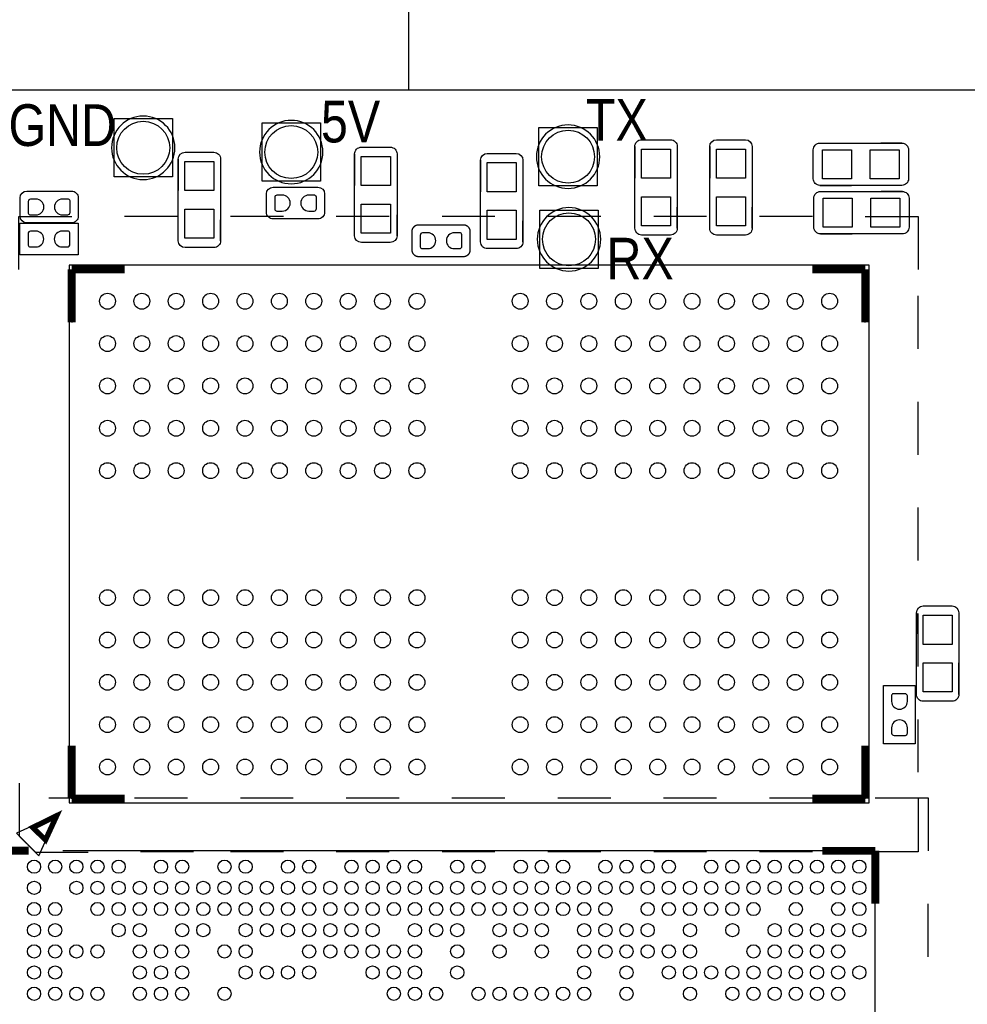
# Model space of a CAD drawing. Extents: x 24 to 161, y 5 to 143.
# Tile 6 of 25: x 42 to 60, y 28 to 46. Entities that reach past the tile are written whole.
import ezdxf

# ---------------------------------------------------------------- set-up
doc = ezdxf.new("R2010")
doc.units = 0
for name, color, linetype in [('BG_OUTLINE', 7, 'CONTINUOUS'), ('BG_SILKSCREEN_TOP', 7, 'CONTINUOUS'), ('PG_ASSEMBLY_TOP', 200, 'CONTINUOUS'), ('PG_SILKSCREEN_TOP', 73, 'CONTINUOUS'), ('PIN_TOP', 110, 'CONTINUOUS')]:
    doc.layers.add(name, color=color, linetype=linetype)

msp = doc.modelspace()

# ---------------------------------------------------------------- linework, layer by layer
at = {"layer": 'BG_OUTLINE'}
msp.add_lwpolyline([(49.190402, 44.786296), (49.190402, 46.950376), (64.281812, 46.950376), (64.281812, 44.786296)], close=True, dxfattribs=at)
msp.add_lwpolyline([(32.12973, 4.786376), (80.129634, 4.786376, 0.414205), (83.629246, 8.286242), (83.629246, 41.286176, 0.414226), (80.129634, 44.786296), (32.12973, 44.786296, 0.414268), (28.629356, 41.286176), (28.629356, 8.286242, 0.414248)], format="xyb", close=True, dxfattribs=at)
at = {"layer": 'BG_SILKSCREEN_TOP'}
for points, const_width in [([(42.821606, 41.39819), (42.821606, 40.398192)], 0.150114), ([(43.821604, 41.39819), (42.821606, 41.39819)], 0.150114), ([(57.821576, 41.39819), (56.821578, 41.39819)], 0.150114), ([(57.821576, 40.398192), (57.821576, 41.39819)], 0.150114), ([(42.821606, 32.398208), (42.821606, 31.39821)], 0.150114), ([(57.821576, 31.39821), (57.821576, 32.398208)], 0.150114), ([(42.821606, 31.39821), (43.821604, 31.39821)], 0.150114), ([(56.821578, 31.39821), (57.821576, 31.39821)], 0.150114), ([(42.536872, 31.0769), (42.08653, 30.855666), (42.326052, 30.6197), (42.536872, 31.0769)], 0.1016), ([(42.008298, 30.419548), (41.0083, 30.419548)], 0.150114), ([(58.009028, 30.414214), (57.00903, 30.414214)], 0.150114), ([(58.009028, 29.414216), (58.009028, 30.414214)], 0.150114)]:
    msp.add_lwpolyline(points, dxfattribs=dict(at, const_width=const_width))
at = {"layer": 'PG_ASSEMBLY_TOP'}
for points in [[(43.62196, 43.146472), (43.62196, 44.248832), (44.72432, 44.248832), (44.72432, 43.146472)], [(46.420024, 43.065446), (46.420024, 44.167806), (47.522384, 44.167806), (47.522384, 43.065446)], [(51.65217, 42.97807), (51.65217, 44.08043), (52.75453, 44.08043), (52.75453, 42.97807)], [(51.669188, 41.416986), (51.669188, 42.519346), (52.771548, 42.519346), (52.771548, 41.416986)]]:
    msp.add_lwpolyline(points, close=True, dxfattribs=at)
for points in [[(53.465476, 43.722036, -0.414214), (53.592476, 43.849036)], [(54.13883, 43.849036, -0.41425), (54.26583, 43.722036)], [(54.882034, 43.722036, -0.414183), (55.009034, 43.849036)], [(55.555388, 43.849036, -0.414103), (55.682388, 43.722036)], [(56.837834, 43.659298, -0.41449), (56.964834, 43.786298)], [(58.510424, 43.786298, -0.414457), (58.637424, 43.659298)], [(44.835826, 43.485562, -0.414174), (44.962826, 43.612562)], [(45.50918, 43.612562, -0.414254), (45.63618, 43.485562)], [(48.169576, 43.581828, -0.414321), (48.296576, 43.708828)], [(48.84293, 43.708828, -0.414401), (48.96993, 43.581828)], [(50.550064, 43.464734, -0.414038), (50.677064, 43.591734)], [(51.223418, 43.591734, -0.414118), (51.350418, 43.464734)], [(56.964834, 42.985944, -0.414361), (56.837834, 43.112944)], [(58.637424, 43.112944, -0.414327), (58.510424, 42.985944)], [(41.844722, 42.75201, -0.413934), (41.971722, 42.87901)], [(42.817796, 42.87901, -0.414315), (42.944796, 42.75201)], [(46.502066, 42.825924, -0.414091), (46.629066, 42.952924)], [(47.47514, 42.952924, -0.41417), (47.60214, 42.825924)], [(56.84901, 42.744898, -0.41453), (56.97601, 42.871898)], [(58.5216, 42.871898, -0.414497), (58.6486, 42.744898)], [(46.629066, 42.352722, -0.414257), (46.502066, 42.479722)], [(47.60214, 42.479722, -0.414337), (47.47514, 42.352722)], [(41.971722, 42.278808, -0.414112), (41.844722, 42.405808)], [(42.944796, 42.405808, -0.414494), (42.817796, 42.278808)], [(53.592476, 42.049192, -0.414177), (53.465476, 42.176192)], [(54.26583, 42.176192, -0.414214), (54.13883, 42.049192)], [(55.009034, 42.049192, -0.414324), (54.882034, 42.176192)], [(55.682388, 42.176192, -0.414244), (55.555388, 42.049192)], [(56.97601, 42.071544, -0.414321), (56.84901, 42.198544)], [(58.6486, 42.198544, -0.414287), (58.5216, 42.071544)], [(44.962826, 41.812718, -0.414174), (44.835826, 41.939718)], [(45.63618, 41.939718, -0.414254), (45.50918, 41.812718)], [(48.296576, 41.908984, -0.414026), (48.169576, 42.035984)], [(48.96993, 42.035984, -0.414106), (48.84293, 41.908984)], [(50.677064, 41.79189, -0.414309), (50.550064, 41.91889)], [(51.350418, 41.91889, -0.414389), (51.223418, 41.79189)], [(58.789062, 34.913062, -0.414087), (58.916062, 35.040062)], [(59.462416, 35.040062, -0.414038), (59.589416, 34.913062)], [(58.916062, 33.240218, -0.414389), (58.789062, 33.367218)], [(59.589416, 33.367218, -0.41434), (59.462416, 33.240218)]]:
    msp.add_lwpolyline(points, format="xyb", dxfattribs=at)
for points in [[(53.465476, 42.176192), (53.465476, 43.722036)], [(53.592476, 43.849036), (54.13883, 43.849036)], [(54.26583, 43.722036), (54.26583, 42.176192)], [(54.882034, 42.176192), (54.882034, 43.722036)], [(55.009034, 43.849036), (55.555388, 43.849036)], [(55.682388, 43.722036), (55.682388, 42.176192)], [(56.964834, 43.786298), (58.510424, 43.786298)], [(44.962826, 43.612562), (45.50918, 43.612562)], [(48.169576, 42.035984), (48.169576, 43.581828)], [(48.296576, 43.708828), (48.84293, 43.708828)], [(48.96993, 43.581828), (48.96993, 42.035984)], [(50.677064, 43.591734), (51.223418, 43.591734)], [(56.837834, 43.112944), (56.837834, 43.659298)], [(58.637424, 43.659298), (58.637424, 43.112944)], [(44.835826, 41.939718), (44.835826, 43.485562)], [(45.63618, 43.485562), (45.63618, 41.939718)], [(50.550064, 41.91889), (50.550064, 43.464734)], [(51.350418, 43.464734), (51.350418, 41.91889)], [(58.510424, 42.985944), (56.964834, 42.985944)], [(41.971722, 42.87901), (42.817796, 42.87901)], [(46.502066, 42.479722), (46.502066, 42.825924)], [(46.629066, 42.952924), (47.47514, 42.952924)], [(47.60214, 42.825924), (47.60214, 42.479722)], [(56.97601, 42.871898), (58.5216, 42.871898)], [(41.844722, 42.405808), (41.844722, 42.75201)], [(42.944796, 42.75201), (42.944796, 42.405808)], [(56.84901, 42.198544), (56.84901, 42.744898)], [(58.6486, 42.744898), (58.6486, 42.198544)], [(41.842182, 41.67378), (41.842182, 42.273728)], [(41.842182, 42.273728), (42.942002, 42.273728)], [(42.817796, 42.278808), (41.971722, 42.278808)], [(42.942002, 42.273728), (42.942002, 41.67378)], [(47.47514, 42.352722), (46.629066, 42.352722)], [(54.13883, 42.049192), (53.592476, 42.049192)], [(55.555388, 42.049192), (55.009034, 42.049192)], [(58.5216, 42.071544), (56.97601, 42.071544)], [(48.84293, 41.908984), (48.296576, 41.908984)], [(42.942002, 41.67378), (41.842182, 41.67378)], [(45.50918, 41.812718), (44.962826, 41.812718)], [(51.223418, 41.79189), (50.677064, 41.79189)], [(57.89676, 41.4782), (42.771822, 41.4782)], [(42.771822, 41.4782), (42.771822, 31.3182)], [(57.89676, 31.3182), (57.89676, 41.4782)], [(58.916062, 35.040062), (59.462416, 35.040062)], [(58.789062, 33.367218), (58.789062, 34.913062)], [(59.589416, 34.913062), (59.589416, 33.367218)], [(58.167016, 32.43834), (58.167016, 33.53816)], [(58.167016, 33.53816), (58.766964, 33.53816)], [(58.766964, 33.53816), (58.766964, 32.43834)], [(59.462416, 33.240218), (58.916062, 33.240218)], [(58.766964, 32.43834), (58.167016, 32.43834)], [(42.771822, 31.3182), (57.89676, 31.3182)]]:
    msp.add_lwpolyline(points, dxfattribs=at)
at = {"layer": 'PG_ASSEMBLY_TOP', "const_width": 0.0254}
for points in [[(49.252378, 42.114724, -0.414214), (49.379378, 42.241724)], [(50.225452, 42.241724, -0.414214), (50.352452, 42.114724)], [(49.379378, 41.641522, -0.414214), (49.252378, 41.768522)], [(50.352452, 41.768522, -0.414214), (50.225452, 41.641522)]]:
    msp.add_lwpolyline(points, format="xyb", dxfattribs=at)
for points in [[(49.379378, 42.241724), (50.225452, 42.241724)], [(49.252378, 41.768522), (49.252378, 42.114724)], [(50.352452, 42.114724), (50.352452, 41.768522)], [(50.225452, 41.641522), (49.379378, 41.641522)]]:
    msp.add_lwpolyline(points, dxfattribs=at)
at = {"layer": 'PG_SILKSCREEN_TOP'}
for points in [[(44.77258, 43.697652, 1), (43.5737, 43.697652, 1), (44.77258, 43.697652)], [(47.570644, 43.616626, 1), (46.371764, 43.616626, 1), (47.570644, 43.616626)], [(52.80279, 43.52925, 1), (51.60391, 43.52925, 1), (52.80279, 43.52925)], [(53.465476, 43.722036, -0.414214), (53.592476, 43.849036)], [(54.13883, 43.849036, -0.41425), (54.26583, 43.722036)], [(54.882034, 43.722036, -0.414183), (55.009034, 43.849036)], [(55.555388, 43.849036, -0.414103), (55.682388, 43.722036)], [(56.837834, 43.659298, -0.41449), (56.964834, 43.786298)], [(58.510424, 43.786298, -0.414457), (58.637424, 43.659298)], [(44.835826, 43.485562, -0.414174), (44.962826, 43.612562)], [(45.50918, 43.612562, -0.414254), (45.63618, 43.485562)], [(48.169576, 43.581828, -0.414321), (48.296576, 43.708828)], [(48.84293, 43.708828, -0.414401), (48.96993, 43.581828)], [(50.550064, 43.464734, -0.414038), (50.677064, 43.591734)], [(51.223418, 43.591734, -0.414118), (51.350418, 43.464734)], [(56.964834, 42.985944, -0.414361), (56.837834, 43.112944)], [(58.637424, 43.112944, -0.414327), (58.510424, 42.985944)], [(56.84901, 42.744898, -0.41453), (56.97601, 42.871898)], [(58.5216, 42.871898, -0.414497), (58.6486, 42.744898)], [(52.819808, 41.968166, 1), (51.620928, 41.968166, 1), (52.819808, 41.968166)], [(53.592476, 42.049192, -0.414177), (53.465476, 42.176192)], [(54.26583, 42.176192, -0.414214), (54.13883, 42.049192)], [(55.009034, 42.049192, -0.414324), (54.882034, 42.176192)], [(55.682388, 42.176192, -0.414244), (55.555388, 42.049192)], [(56.97601, 42.071544, -0.414321), (56.84901, 42.198544)], [(58.6486, 42.198544, -0.414287), (58.5216, 42.071544)], [(44.962826, 41.812718, -0.414174), (44.835826, 41.939718)], [(45.63618, 41.939718, -0.414254), (45.50918, 41.812718)], [(48.296576, 41.908984, -0.414026), (48.169576, 42.035984)], [(48.96993, 42.035984, -0.414106), (48.84293, 41.908984)], [(50.677064, 41.79189, -0.414309), (50.550064, 41.91889)], [(51.350418, 41.91889, -0.414389), (51.223418, 41.79189)], [(58.789062, 34.913062, -0.414087), (58.916062, 35.040062)], [(59.462416, 35.040062, -0.414038), (59.589416, 34.913062)], [(58.916062, 33.240218, -0.414389), (58.789062, 33.367218)], [(59.589416, 33.367218, -0.41434), (59.462416, 33.240218)]]:
    msp.add_lwpolyline(points, format="xyb", dxfattribs=at)
for points in [[(53.465476, 43.722036), (53.465476, 43.124374)], [(53.592476, 43.849036), (54.13883, 43.849036)], [(54.26583, 43.722036), (54.26583, 43.324526)], [(54.882034, 43.722036), (54.882034, 43.124374)], [(55.009034, 43.849036), (55.555388, 43.849036)], [(55.682388, 43.722036), (55.682388, 43.324272)], [(56.964834, 43.786298), (57.362344, 43.786298)], [(58.510424, 43.786298), (58.112914, 43.786298)], [(44.962826, 43.612562), (45.50918, 43.612562)], [(48.169576, 43.581828), (48.169576, 42.98442)], [(48.296576, 43.708828), (48.84293, 43.708828)], [(48.96993, 43.581828), (48.96993, 43.184318)], [(50.677064, 43.591734), (51.223418, 43.591734)], [(56.837834, 43.112944), (56.837834, 43.659298)], [(58.637424, 43.659298), (58.637424, 43.112944)], [(44.835826, 43.485562), (44.835826, 42.8879)], [(45.63618, 43.485562), (45.63618, 43.088052)], [(50.550064, 43.464734), (50.550064, 42.867072)], [(51.350418, 43.464734), (51.350418, 43.06697)], [(56.964834, 42.985944), (57.562242, 42.985944)], [(58.510424, 42.985944), (57.912762, 42.985944)], [(56.97601, 42.871898), (57.37352, 42.871898)], [(58.5216, 42.871898), (58.12409, 42.871898)], [(48.169576, 42.035984), (48.169576, 42.6339)], [(53.465476, 42.176192), (53.465476, 42.773854)], [(54.882034, 42.176192), (54.882034, 42.773854)], [(56.84901, 42.198544), (56.84901, 42.744898)], [(58.6486, 42.744898), (58.6486, 42.198544)], [(44.835826, 41.939718), (44.835826, 42.53738)], [(48.96993, 42.035984), (48.96993, 42.433748)], [(50.550064, 41.91889), (50.550064, 42.516552)], [(54.26583, 42.176192), (54.26583, 42.573956)], [(55.682388, 42.176192), (55.682388, 42.573956)], [(41.821608, 41.39819), (41.821608, 42.398188), (42.821606, 42.398188)], [(44.821602, 42.398188), (43.821604, 42.398188)], [(45.63618, 41.939718), (45.63618, 42.337482)], [(46.821598, 42.398188), (45.8216, 42.398188)], [(48.821594, 42.398188), (47.821596, 42.398188)], [(50.82159, 42.398188), (49.821592, 42.398188)], [(51.350418, 41.91889), (51.350418, 42.3164)], [(52.821586, 42.398188), (51.821588, 42.398188)], [(54.821582, 42.398188), (53.821584, 42.398188)], [(56.821578, 42.398188), (55.82158, 42.398188)], [(57.821576, 42.398188), (58.821574, 42.398188), (58.821574, 41.39819)], [(54.13883, 42.049192), (53.592476, 42.049192)], [(55.555388, 42.049192), (55.009034, 42.049192)], [(56.97601, 42.071544), (57.573418, 42.071544)], [(58.5216, 42.071544), (57.923938, 42.071544)], [(48.84293, 41.908984), (48.296576, 41.908984)], [(45.50918, 41.812718), (44.962826, 41.812718)], [(51.223418, 41.79189), (50.677064, 41.79189)], [(43.821604, 41.39819), (42.821606, 41.39819), (42.821606, 40.398192)], [(57.821576, 40.398192), (57.821576, 41.39819), (56.821578, 41.39819)], [(58.821574, 39.89832), (58.821574, 40.898318)], [(58.821574, 37.898324), (58.821574, 38.898322)], [(58.821574, 35.898074), (58.821574, 36.898326)], [(58.916062, 35.040062), (59.462416, 35.040062)], [(58.789062, 34.913062), (58.789062, 34.515298)], [(58.821574, 33.898078), (58.821574, 34.898076)], [(59.589416, 34.913062), (59.589416, 34.315146)], [(59.589416, 33.367218), (59.589416, 33.964626)], [(58.789062, 33.367218), (58.789062, 33.764728)], [(59.462416, 33.240218), (58.916062, 33.240218)], [(58.821574, 31.898082), (58.821574, 32.89808)], [(43.821604, 31.39821), (42.821606, 31.39821), (42.821606, 32.398208)], [(56.821578, 31.39821), (57.821576, 31.39821), (57.821576, 32.398208)], [(41.826688, 31.693104), (41.826688, 30.693106), (42.133774, 30.38602), (43.133772, 30.38602)], [(42.389806, 31.414212), (43.389804, 31.414212)], [(44.008802, 31.414212), (45.0088, 31.414212)], [(46.008798, 31.414212), (47.008796, 31.414212)], [(48.008794, 31.414212), (49.008792, 31.414212)], [(50.009044, 31.414212), (51.009042, 31.414212)], [(52.00904, 31.414212), (53.009038, 31.414212)], [(54.009036, 31.414212), (55.009034, 31.414212)], [(56.009032, 31.414212), (57.00903, 31.414212)], [(58.821574, 31.39821), (58.821574, 30.398212), (57.821576, 30.398212)], [(58.009028, 31.414212), (59.009026, 31.414212), (59.009026, 30.414214)], [(58.009028, 30.414214), (42.650918, 30.414214)], [(45.121576, 30.398212), (44.121578, 30.398212)], [(46.821598, 30.398212), (45.8216, 30.398212)], [(48.821594, 30.398212), (47.821596, 30.398212)], [(50.82159, 30.398212), (49.821592, 30.398212)], [(52.821586, 30.398212), (51.821588, 30.398212)], [(54.821582, 30.398212), (53.821584, 30.398212)], [(56.821578, 30.398212), (55.82158, 30.398212)], [(58.009028, 14.167104), (58.009028, 30.414214)], [(59.009026, 28.414218), (59.009026, 29.414216)]]:
    msp.add_lwpolyline(points, dxfattribs=at)
msp.add_lwpolyline([(41.777412, 30.7467), (42.201592, 30.32252), (42.555414, 31.100268)], close=True, dxfattribs=at)
at = {"layer": 'PIN_TOP'}
for points in [[(48.844581, 42.984039), (48.294671, 42.984039), (48.294671, 43.533949), (48.844581, 43.533949)], [(54.140481, 43.124247), (53.590571, 43.124247), (53.590571, 43.674157), (54.140481, 43.674157)], [(55.557039, 43.124247), (55.007129, 43.124247), (55.007129, 43.674157), (55.557039, 43.674157)], [(57.562369, 43.660949), (57.562369, 43.111039), (57.012459, 43.111039), (57.012459, 43.660949)], [(58.462545, 43.660949), (58.462545, 43.111039), (57.912635, 43.111039), (57.912635, 43.660949)], [(45.510831, 42.887773), (44.960921, 42.887773), (44.960921, 43.437683), (45.510831, 43.437683)], [(51.225069, 42.866945), (50.675159, 42.866945), (50.675159, 43.416855), (51.225069, 43.416855)], [(48.844581, 42.083863), (48.294671, 42.083863), (48.294671, 42.633773), (48.844581, 42.633773)], [(54.140481, 42.224071), (53.590571, 42.224071), (53.590571, 42.773981), (54.140481, 42.773981)], [(55.557039, 42.224071), (55.007129, 42.224071), (55.007129, 42.773981), (55.557039, 42.773981)], [(57.573545, 42.746549), (57.573545, 42.196639), (57.023635, 42.196639), (57.023635, 42.746549)], [(58.473721, 42.746549), (58.473721, 42.196639), (57.923811, 42.196639), (57.923811, 42.746549)], [(45.510831, 41.987597), (44.960921, 41.987597), (44.960921, 42.537507), (45.510831, 42.537507)], [(51.225069, 41.966769), (50.675159, 41.966769), (50.675159, 42.516679), (51.225069, 42.516679)], [(58.914411, 34.865183), (59.464321, 34.865183), (59.464321, 34.315273), (58.914411, 34.315273)], [(58.914411, 33.965007), (59.464321, 33.965007), (59.464321, 33.415097), (58.914411, 33.415097)]]:
    msp.add_lwpolyline(points, close=True, dxfattribs=at)
for points in [[(46.801786, 42.803064), (46.700186, 42.803064, 0.375524), (46.657768, 42.75455), (46.657768, 42.53865, 0.365016), (46.700186, 42.502836), (46.801786, 42.502836, 0.99984)], [(47.302166, 42.502836), (47.403766, 42.502836, 0.375524), (47.446184, 42.55135), (47.446184, 42.76725, 0.365016), (47.403766, 42.803064), (47.302166, 42.803064, 0.99984)], [(42.144696, 42.728896), (42.043096, 42.728896, 0.375524), (42.000678, 42.680382), (42.000678, 42.464482, 0.365016), (42.043096, 42.428668), (42.144696, 42.428668, 0.99984)], [(42.645076, 42.428668), (42.746676, 42.428668, 0.375524), (42.789094, 42.477182), (42.789094, 42.693082, 0.365016), (42.746676, 42.728896), (42.645076, 42.728896, 0.99984)], [(42.141902, 42.123868), (42.040302, 42.123868, 0.375524), (41.997884, 42.075354), (41.997884, 41.859454, 0.365016), (42.040302, 41.82364), (42.141902, 41.82364, 0.99984)], [(42.642282, 41.82364), (42.743882, 41.82364, 0.375524), (42.7863, 41.872154), (42.7863, 42.088054, 0.365016), (42.743882, 42.123868), (42.642282, 42.123868, 0.99984)], [(49.552098, 42.091864), (49.450498, 42.091864, 0.375524), (49.40808, 42.04335), (49.40808, 41.82745, 0.365016), (49.450498, 41.791636), (49.552098, 41.791636, 0.99984)], [(50.052478, 41.791636), (50.154078, 41.791636, 0.375524), (50.196496, 41.84015), (50.196496, 42.05605, 0.365016), (50.154078, 42.091864), (50.052478, 42.091864, 0.99984)], [(58.617104, 33.23844), (58.617104, 33.34004, 0.375524), (58.56859, 33.382458), (58.35269, 33.382458, 0.365016), (58.316876, 33.34004), (58.316876, 33.23844, 0.99984)], [(58.316876, 32.73806), (58.316876, 32.63646, 0.375524), (58.36539, 32.594042), (58.58129, 32.594042, 0.365016), (58.617104, 32.63646), (58.617104, 32.73806, 0.99984)]]:
    msp.add_lwpolyline(points, format="xyb", close=True, dxfattribs=at)
for centre, radius in [((44.17314, 43.697652), 0.499999), ((46.971204, 43.616626), 0.499999), ((52.20335, 43.52925), 0.499999), ((52.220368, 41.968166), 0.499999), ((43.496738, 40.798242), 0.149987), ((44.146724, 40.798242), 0.149987), ((44.79671, 40.798242), 0.149987), ((45.446696, 40.798242), 0.149987), ((46.096682, 40.798242), 0.149987), ((46.746668, 40.798242), 0.149987), ((47.396654, 40.798242), 0.149987), ((48.04664, 40.798242), 0.149987), ((48.696626, 40.798242), 0.149987), ((49.346612, 40.798242), 0.149987), ((51.296824, 40.798242), 0.149987), ((51.94681, 40.798242), 0.149987), ((52.596796, 40.798242), 0.149987), ((53.246782, 40.798242), 0.149987), ((53.896768, 40.798242), 0.149987), ((54.546754, 40.798242), 0.149987), ((55.19674, 40.798242), 0.149987), ((55.846726, 40.798242), 0.149987), ((56.496712, 40.798242), 0.149987), ((57.146698, 40.798242), 0.149987), ((43.496738, 39.998142), 0.149987), ((44.146724, 39.998142), 0.149987), ((44.79671, 39.998142), 0.149987), ((45.446696, 39.998142), 0.149987), ((46.096682, 39.998142), 0.149987), ((46.746668, 39.998142), 0.149987), ((47.396654, 39.998142), 0.149987), ((48.04664, 39.998142), 0.149987), ((48.696626, 39.998142), 0.149987), ((49.346612, 39.998142), 0.149987), ((51.296824, 39.998142), 0.149987), ((51.94681, 39.998142), 0.149987), ((52.596796, 39.998142), 0.149987), ((53.246782, 39.998142), 0.149987), ((53.896768, 39.998142), 0.149987), ((54.546754, 39.998142), 0.149987), ((55.19674, 39.998142), 0.149987), ((55.846726, 39.998142), 0.149987), ((56.496712, 39.998142), 0.149987), ((57.146698, 39.998142), 0.149987), ((43.496738, 39.198296), 0.149987), ((44.146724, 39.198296), 0.149987), ((44.79671, 39.198296), 0.149987), ((45.446696, 39.198296), 0.149987), ((46.096682, 39.198296), 0.149987), ((46.746668, 39.198296), 0.149987), ((47.396654, 39.198296), 0.149987), ((48.04664, 39.198296), 0.149987), ((48.696626, 39.198296), 0.149987), ((49.346612, 39.198296), 0.149987), ((51.296824, 39.198296), 0.149987), ((51.94681, 39.198296), 0.149987), ((52.596796, 39.198296), 0.149987), ((53.246782, 39.198296), 0.149987), ((53.896768, 39.198296), 0.149987), ((54.546754, 39.198296), 0.149987), ((55.19674, 39.198296), 0.149987), ((55.846726, 39.198296), 0.149987), ((56.496712, 39.198296), 0.149987), ((57.146698, 39.198296), 0.149987), ((43.496738, 38.398196), 0.149987), ((44.146724, 38.398196), 0.149987), ((44.79671, 38.398196), 0.149987), ((45.446696, 38.398196), 0.149987), ((46.096682, 38.398196), 0.149987), ((46.746668, 38.398196), 0.149987), ((47.396654, 38.398196), 0.149987), ((48.04664, 38.398196), 0.149987), ((48.696626, 38.398196), 0.149987), ((49.346612, 38.398196), 0.149987), ((51.296824, 38.398196), 0.149987), ((51.94681, 38.398196), 0.149987), ((52.596796, 38.398196), 0.149987), ((53.246782, 38.398196), 0.149987), ((53.896768, 38.398196), 0.149987), ((54.546754, 38.398196), 0.149987), ((55.19674, 38.398196), 0.149987), ((55.846726, 38.398196), 0.149987), ((56.496712, 38.398196), 0.149987), ((57.146698, 38.398196), 0.149987), ((43.496738, 37.598096), 0.149987), ((44.146724, 37.598096), 0.149987), ((44.79671, 37.598096), 0.149987), ((45.446696, 37.598096), 0.149987), ((46.096682, 37.598096), 0.149987), ((46.746668, 37.598096), 0.149987), ((47.396654, 37.598096), 0.149987), ((48.04664, 37.598096), 0.149987), ((48.696626, 37.598096), 0.149987), ((49.346612, 37.598096), 0.149987), ((51.296824, 37.598096), 0.149987), ((51.94681, 37.598096), 0.149987), ((52.596796, 37.598096), 0.149987), ((53.246782, 37.598096), 0.149987), ((53.896768, 37.598096), 0.149987), ((54.546754, 37.598096), 0.149987), ((55.19674, 37.598096), 0.149987), ((55.846726, 37.598096), 0.149987), ((56.496712, 37.598096), 0.149987), ((57.146698, 37.598096), 0.149987), ((43.496738, 35.198304), 0.149987), ((44.146724, 35.198304), 0.149987), ((44.79671, 35.198304), 0.149987), ((45.446696, 35.198304), 0.149987), ((46.096682, 35.198304), 0.149987), ((46.746668, 35.198304), 0.149987), ((47.396654, 35.198304), 0.149987), ((48.04664, 35.198304), 0.149987), ((48.696626, 35.198304), 0.149987), ((49.346612, 35.198304), 0.149987), ((51.296824, 35.198304), 0.149987), ((51.94681, 35.198304), 0.149987), ((52.596796, 35.198304), 0.149987), ((53.246782, 35.198304), 0.149987), ((53.896768, 35.198304), 0.149987), ((54.546754, 35.198304), 0.149987), ((55.19674, 35.198304), 0.149987), ((55.846726, 35.198304), 0.149987), ((56.496712, 35.198304), 0.149987), ((57.146698, 35.198304), 0.149987), ((43.496738, 34.398204), 0.149987), ((44.146724, 34.398204), 0.149987), ((44.79671, 34.398204), 0.149987), ((45.446696, 34.398204), 0.149987), ((46.096682, 34.398204), 0.149987), ((46.746668, 34.398204), 0.149987), ((47.396654, 34.398204), 0.149987), ((48.04664, 34.398204), 0.149987), ((48.696626, 34.398204), 0.149987), ((49.346612, 34.398204), 0.149987), ((51.296824, 34.398204), 0.149987), ((51.94681, 34.398204), 0.149987), ((52.596796, 34.398204), 0.149987), ((53.246782, 34.398204), 0.149987), ((53.896768, 34.398204), 0.149987), ((54.546754, 34.398204), 0.149987), ((55.19674, 34.398204), 0.149987), ((55.846726, 34.398204), 0.149987), ((56.496712, 34.398204), 0.149987), ((57.146698, 34.398204), 0.149987), ((43.496738, 33.598104), 0.149987), ((44.146724, 33.598104), 0.149987), ((44.79671, 33.598104), 0.149987), ((45.446696, 33.598104), 0.149987), ((46.096682, 33.598104), 0.149987), ((46.746668, 33.598104), 0.149987), ((47.396654, 33.598104), 0.149987), ((48.04664, 33.598104), 0.149987), ((48.696626, 33.598104), 0.149987), ((49.346612, 33.598104), 0.149987), ((51.296824, 33.598104), 0.149987), ((51.94681, 33.598104), 0.149987), ((52.596796, 33.598104), 0.149987), ((53.246782, 33.598104), 0.149987), ((53.896768, 33.598104), 0.149987), ((54.546754, 33.598104), 0.149987), ((55.19674, 33.598104), 0.149987), ((55.846726, 33.598104), 0.149987), ((56.496712, 33.598104), 0.149987), ((57.146698, 33.598104), 0.149987), ((43.496738, 32.798258), 0.149987), ((44.146724, 32.798258), 0.149987), ((44.79671, 32.798258), 0.149987), ((45.446696, 32.798258), 0.149987), ((46.096682, 32.798258), 0.149987), ((46.746668, 32.798258), 0.149987), ((47.396654, 32.798258), 0.149987), ((48.04664, 32.798258), 0.149987), ((48.696626, 32.798258), 0.149987), ((49.346612, 32.798258), 0.149987), ((51.296824, 32.798258), 0.149987), ((51.94681, 32.798258), 0.149987), ((52.596796, 32.798258), 0.149987), ((53.246782, 32.798258), 0.149987), ((53.896768, 32.798258), 0.149987), ((54.546754, 32.798258), 0.149987), ((55.19674, 32.798258), 0.149987), ((55.846726, 32.798258), 0.149987), ((56.496712, 32.798258), 0.149987), ((57.146698, 32.798258), 0.149987), ((43.496738, 31.998158), 0.149987), ((44.146724, 31.998158), 0.149987), ((44.79671, 31.998158), 0.149987), ((45.446696, 31.998158), 0.149987), ((46.096682, 31.998158), 0.149987), ((46.746668, 31.998158), 0.149987), ((47.396654, 31.998158), 0.149987), ((48.04664, 31.998158), 0.149987), ((48.696626, 31.998158), 0.149987), ((49.346612, 31.998158), 0.149987), ((51.296824, 31.998158), 0.149987), ((51.94681, 31.998158), 0.149987), ((52.596796, 31.998158), 0.149987), ((53.246782, 31.998158), 0.149987), ((53.896768, 31.998158), 0.149987), ((54.546754, 31.998158), 0.149987), ((55.19674, 31.998158), 0.149987), ((55.846726, 31.998158), 0.149987), ((56.496712, 31.998158), 0.149987), ((57.146698, 31.998158), 0.149987), ((42.108882, 30.113986), 0.124968), ((42.508932, 30.113986), 0.124968), ((42.908982, 30.113986), 0.124968), ((43.309032, 30.113986), 0.124968), ((43.708828, 30.113986), 0.124968), ((44.508928, 30.113986), 0.124968), ((44.908978, 30.113986), 0.124968), ((45.708824, 30.113986), 0.124968), ((46.108874, 30.113986), 0.124968), ((46.908974, 30.113986), 0.124968), ((47.309024, 30.113986), 0.124968), ((48.10887, 30.113986), 0.124968), ((48.50892, 30.113986), 0.124968), ((48.90897, 30.113986), 0.124968), ((49.30902, 30.113986), 0.124968), ((50.108866, 30.113986), 0.124968), ((50.508916, 30.113986), 0.124968), ((51.309016, 30.113986), 0.124968), ((51.708812, 30.113986), 0.124968), ((52.108862, 30.113986), 0.124968), ((52.908962, 30.113986), 0.124968), ((53.309012, 30.113986), 0.124968), ((53.708808, 30.113986), 0.124968), ((54.108858, 30.113986), 0.124968), ((54.908958, 30.113986), 0.124968), ((55.309008, 30.113986), 0.124968), ((55.708804, 30.113986), 0.124968), ((56.108854, 30.113986), 0.124968), ((56.508904, 30.113986), 0.124968), ((56.908954, 30.113986), 0.124968), ((57.309004, 30.113986), 0.124968), ((57.7088, 30.113986), 0.124968), ((42.108882, 29.71419), 0.124968), ((42.908982, 29.71419), 0.124968), ((43.309032, 29.71419), 0.124968), ((43.708828, 29.71419), 0.124968), ((44.108878, 29.71419), 0.124968), ((44.508928, 29.71419), 0.124968), ((44.908978, 29.71419), 0.124968), ((45.309028, 29.71419), 0.124968), ((45.708824, 29.71419), 0.124968), ((46.108874, 29.71419), 0.124968), ((46.508924, 29.71419), 0.124968), ((46.908974, 29.71419), 0.124968), ((47.309024, 29.71419), 0.124968), ((47.70882, 29.71419), 0.124968), ((48.10887, 29.71419), 0.124968), ((48.50892, 29.71419), 0.124968), ((48.90897, 29.71419), 0.124968), ((49.30902, 29.71419), 0.124968), ((49.708816, 29.71419), 0.124968), ((50.108866, 29.71419), 0.124968), ((50.508916, 29.71419), 0.124968), ((50.908966, 29.71419), 0.124968), ((51.309016, 29.71419), 0.124968), ((51.708812, 29.71419), 0.124968), ((52.108862, 29.71419), 0.124968), ((52.508912, 29.71419), 0.124968), ((52.908962, 29.71419), 0.124968), ((53.309012, 29.71419), 0.124968), ((53.708808, 29.71419), 0.124968), ((54.108858, 29.71419), 0.124968), ((54.508908, 29.71419), 0.124968), ((54.908958, 29.71419), 0.124968), ((55.309008, 29.71419), 0.124968), ((55.708804, 29.71419), 0.124968), ((56.108854, 29.71419), 0.124968), ((56.508904, 29.71419), 0.124968), ((56.908954, 29.71419), 0.124968), ((57.309004, 29.71419), 0.124968), ((57.7088, 29.71419), 0.124968), ((42.108882, 29.31414), 0.124968), ((42.508932, 29.31414), 0.124968), ((43.309032, 29.31414), 0.124968), ((43.708828, 29.31414), 0.124968), ((44.108878, 29.31414), 0.124968), ((44.508928, 29.31414), 0.124968), ((44.908978, 29.31414), 0.124968), ((45.309028, 29.31414), 0.124968), ((45.708824, 29.31414), 0.124968), ((46.108874, 29.31414), 0.124968), ((46.508924, 29.31414), 0.124968), ((46.908974, 29.31414), 0.124968), ((47.309024, 29.31414), 0.124968), ((47.70882, 29.31414), 0.124968), ((48.10887, 29.31414), 0.124968), ((48.50892, 29.31414), 0.124968), ((48.90897, 29.31414), 0.124968), ((49.30902, 29.31414), 0.124968), ((49.708816, 29.31414), 0.124968), ((50.108866, 29.31414), 0.124968), ((50.508916, 29.31414), 0.124968), ((50.908966, 29.31414), 0.124968), ((51.309016, 29.31414), 0.124968), ((51.708812, 29.31414), 0.124968), ((52.108862, 29.31414), 0.124968), ((52.508912, 29.31414), 0.124968), ((52.908962, 29.31414), 0.124968), ((53.708808, 29.31414), 0.124968), ((54.108858, 29.31414), 0.124968), ((54.508908, 29.31414), 0.124968), ((54.908958, 29.31414), 0.124968), ((55.309008, 29.31414), 0.124968), ((55.708804, 29.31414), 0.124968), ((56.508904, 29.31414), 0.124968), ((57.309004, 29.31414), 0.124968), ((57.7088, 29.31414), 0.124968), ((42.108882, 28.91409), 0.124968), ((42.508932, 28.91409), 0.124968), ((43.708828, 28.91409), 0.124968), ((44.108878, 28.91409), 0.124968), ((44.908978, 28.91409), 0.124968), ((45.309028, 28.91409), 0.124968), ((46.108874, 28.91409), 0.124968), ((46.508924, 28.91409), 0.124968), ((46.908974, 28.91409), 0.124968), ((47.309024, 28.91409), 0.124968), ((47.70882, 28.91409), 0.124968), ((48.10887, 28.91409), 0.124968), ((48.50892, 28.91409), 0.124968), ((49.30902, 28.91409), 0.124968), ((49.708816, 28.91409), 0.124968), ((50.108866, 28.91409), 0.124968), ((50.908966, 28.91409), 0.124968), ((51.309016, 28.91409), 0.124968), ((51.708812, 28.91409), 0.124968), ((52.508912, 28.91409), 0.124968), ((52.908962, 28.91409), 0.124968), ((53.309012, 28.91409), 0.124968), ((53.708808, 28.91409), 0.124968), ((54.508908, 28.91409), 0.124968), ((55.309008, 28.91409), 0.124968), ((56.108854, 28.91409), 0.124968), ((56.508904, 28.91409), 0.124968), ((56.908954, 28.91409), 0.124968), ((57.309004, 28.91409), 0.124968), ((57.7088, 28.91409), 0.124968), ((42.108882, 28.51404), 0.124968), ((42.508932, 28.51404), 0.124968), ((42.908982, 28.51404), 0.124968), ((43.309032, 28.51404), 0.124968), ((44.108878, 28.51404), 0.124968), ((44.508928, 28.51404), 0.124968), ((44.908978, 28.51404), 0.124968), ((45.708824, 28.51404), 0.124968), ((46.108874, 28.51404), 0.124968), ((47.309024, 28.51404), 0.124968), ((47.70882, 28.51404), 0.124968), ((48.10887, 28.51404), 0.124968), ((48.50892, 28.51404), 0.124968), ((48.90897, 28.51404), 0.124968), ((49.30902, 28.51404), 0.124968), ((50.108866, 28.51404), 0.124968), ((50.908966, 28.51404), 0.124968), ((51.708812, 28.51404), 0.124968), ((52.508912, 28.51404), 0.124968), ((52.908962, 28.51404), 0.124968), ((53.309012, 28.51404), 0.124968), ((53.708808, 28.51404), 0.124968), ((54.108858, 28.51404), 0.124968), ((54.508908, 28.51404), 0.124968), ((55.708804, 28.51404), 0.124968), ((56.108854, 28.51404), 0.124968), ((56.508904, 28.51404), 0.124968), ((56.908954, 28.51404), 0.124968), ((57.309004, 28.51404), 0.124968), ((42.108882, 28.11399), 0.124968), ((42.508932, 28.11399), 0.124968), ((44.108878, 28.11399), 0.124968), ((44.508928, 28.11399), 0.124968), ((44.908978, 28.11399), 0.124968), ((46.108874, 28.11399), 0.124968), ((46.508924, 28.11399), 0.124968), ((46.908974, 28.11399), 0.124968), ((47.309024, 28.11399), 0.124968), ((48.50892, 28.11399), 0.124968), ((48.90897, 28.11399), 0.124968), ((49.30902, 28.11399), 0.124968), ((50.108866, 28.11399), 0.124968), ((52.508912, 28.11399), 0.124968), ((53.309012, 28.11399), 0.124968), ((54.108858, 28.11399), 0.124968), ((54.508908, 28.11399), 0.124968), ((54.908958, 28.11399), 0.124968), ((55.309008, 28.11399), 0.124968), ((55.708804, 28.11399), 0.124968), ((56.108854, 28.11399), 0.124968), ((56.508904, 28.11399), 0.124968), ((56.908954, 28.11399), 0.124968), ((57.309004, 28.11399), 0.124968), ((57.709054, 28.11399), 0.124968), ((42.108882, 27.714194), 0.124968), ((42.508932, 27.714194), 0.124968), ((42.908982, 27.714194), 0.124968), ((43.309032, 27.714194), 0.124968), ((44.108878, 27.714194), 0.124968), ((44.508928, 27.714194), 0.124968), ((44.908978, 27.714194), 0.124968), ((45.708824, 27.714194), 0.124968), ((48.90897, 27.714194), 0.124968), ((49.30902, 27.714194), 0.124968), ((49.708816, 27.714194), 0.124968), ((50.508916, 27.714194), 0.124968), ((50.908966, 27.714194), 0.124968), ((51.309016, 27.714194), 0.124968), ((51.708812, 27.714194), 0.124968), ((52.108862, 27.714194), 0.124968), ((52.508912, 27.714194), 0.124968), ((53.309012, 27.714194), 0.124968), ((54.508908, 27.714194), 0.124968), ((55.309008, 27.714194), 0.124968), ((55.708804, 27.714194), 0.124968), ((56.108854, 27.714194), 0.124968), ((56.508904, 27.714194), 0.124968), ((56.908954, 27.714194), 0.124968), ((57.309004, 27.714194), 0.124968)]:
    msp.add_circle(centre, radius, dxfattribs=at)

# ---------------------------------------------------------------- texts
at = {"layer": 'BG_SILKSCREEN_TOP', "width": 0.869032}
for s, p in [('GND', (41.626282, 43.731942)), ('5V', (47.532544, 43.798998)), ('TX', (52.540408, 43.829224)), ('RX', (52.930044, 41.209468))]:
    msp.add_text(s, height=0.7874, dxfattribs=at).set_placement(p)

doc.saveas('drawing.dxf')
